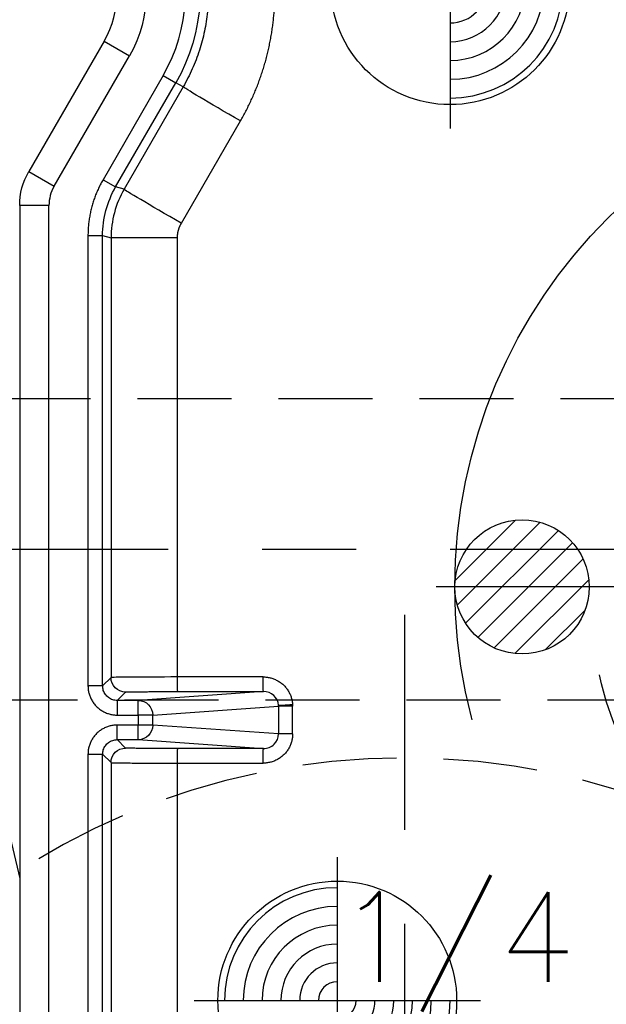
# Model space of a CAD drawing. Extents: x 2651 to 11825, y -3833 to 1075.
# Tile 184 of 256: x 4085 to 4101, y 45 to 71. Entities that reach past the tile are written whole.
import ezdxf

# ---------------------------------------------------------------- set-up
doc = ezdxf.new("R2010")
doc.units = 0
doc.header["$LTSCALE"] = 10
for name, pattern in [('CENTER', [2, 1.25, -0.25, 0.25, -0.25]), ('CNSCEN', [17, 15, -1, 0, -1]), ('CNSHID', [4, 3, -1]), ('HIDDEN', [0.375, 0.25, -0.125])]:
    doc.linetypes.add(name, pattern=pattern)
doc.layers.get('0').update_dxf_attribs({"linetype": 'CONTINUOUS'})
doc.layers.get('Defpoints').update_dxf_attribs({"linetype": 'CONTINUOUS'})
for name, color, linetype in [('1', 7, 'CONTINUOUS'), ('CEN', 1, 'CENTER'), ('COOL', 150, 'HIDDEN'), ('DIM', 3, 'CONTINUOUS'), ('HIDDEN', 6, 'HIDDEN'), ('PART', 7, 'CONTINUOUS'), ('PIN', 3, 'CONTINUOUS'), ('WL1-HL', 4, 'CNSHID'), ('WOR1-CL', 1, 'CNSCEN')]:
    doc.layers.add(name, color=color, linetype=linetype)
doc.styles.get("Standard").update_dxf_attribs({"font": 'romans.shx'})
doc.dimstyles.new('MM& INCH5', dxfattribs={"dimtxt": 5, "dimasz": 2.5, "dimexe": 1, "dimexo": 0.5, "dimtad": 0, "dimrnd": 1.38778e-17, "dimzin": 9, "dimdsep": 46, "dimtxsty": 'Standard', "dimblk": 'CLOSED', "dimcen": 0, "dimclrd": 3, "dimclre": 3, "dimclrt": 3, "dimazin": 2, "dimtfac": 0.75, "dimtofl": 0, "dimtmove": 0, "dimatfit": 3, "dimfxl": 0, "dimtolj": 1, "dimarcsym": 0})

# ---------------------------------------------------------------- blocks, each defined once
blk = doc.blocks.new('DSD')
at = {"layer": '1', "color": 7, "linetype": 'Continuous'}
for p, q in [((461.422, 501.506), (459.422, 498.041)), ((459.421, 498.041), (459.422, 498.041)), ((459.179, 497.134), (459.179, 470.416)), ((461.608, 496.275), (461.608, 484.586)), ((456.588, 490.224), (459.179, 479.237))]:
    blk.add_line(p, q, dxfattribs=at)
at = {"layer": '1', "color": 252, "linetype": 'Continuous'}
for p, q in [((461.422, 501.506), (462.095, 501.117)), ((460.095, 497.652), (462.095, 501.117)), ((462.996, 500.598), (461.395, 497.824)), ((462.996, 500.598), (463.332, 500.403)), ((461.731, 497.63), (463.332, 500.403)), ((463.526, 500.291), (461.955, 497.57)), ((463.526, 500.291), (463.332, 500.403)), ((463.478, 496.663), (465.049, 499.385)), ((459.422, 498.041), (460.095, 497.652)), ((461.395, 497.824), (461.731, 497.63)), ((461.955, 497.57), (461.731, 497.63)), ((459.956, 497.134), (459.179, 497.134)), ((459.956, 470.416), (459.956, 497.134)), ((460.995, 496.335), (460.995, 484.362)), ((460.995, 496.335), (461.384, 496.335)), ((461.384, 484.362), (461.384, 496.335)), ((461.384, 496.335), (461.608, 496.275)), ((463.374, 496.275), (461.608, 496.275)), ((463.374, 484.598), (463.374, 496.275)), ((461.608, 484.586), (461.384, 484.362)), ((465.652, 484.599), (463.374, 484.598)), ((461.384, 484.362), (460.995, 484.362)), ((461.773, 483.974), (461.996, 484.197)), ((465.662, 484.21), (462.332, 483.974)), ((463.384, 484.21), (465.662, 484.21)), ((462.332, 483.974), (461.773, 483.974)), ((461.773, 483.974), (461.773, 483.585)), ((462.332, 483.585), (462.332, 483.974)), ((462.718, 483.585), (466.061, 483.822)), ((466.061, 483.822), (466.061, 483.082)), ((466.437, 483.822), (466.061, 483.822)), ((466.437, 483.082), (466.437, 483.822)), ((461.773, 483.585), (462.332, 483.585)), ((462.332, 483.585), (462.332, 483.319)), ((462.718, 483.585), (462.332, 483.585)), ((462.718, 483.319), (462.718, 483.585)), ((462.332, 483.319), (461.773, 483.319)), ((461.773, 482.931), (461.773, 483.319)), ((462.332, 482.931), (462.332, 483.319)), ((462.718, 483.319), (462.332, 483.319)), ((466.061, 483.082), (462.718, 483.319)), ((461.773, 482.931), (462.332, 482.931)), ((461.996, 482.707), (461.773, 482.931)), ((462.332, 482.931), (465.662, 482.694)), ((466.437, 483.082), (466.061, 483.082)), ((465.662, 482.694), (463.384, 482.695)), ((460.995, 482.542), (460.995, 470.416)), ((460.995, 482.542), (461.384, 482.542)), ((461.384, 470.416), (461.384, 482.542)), ((461.384, 482.542), (461.608, 482.319)), ((461.608, 482.319), (461.608, 470.416)), ((463.374, 470.416), (463.374, 482.306)), ((463.374, 482.306), (465.652, 482.306))]:
    blk.add_line(p, q, dxfattribs=at)
at = {"layer": '1', "color": 110, "linetype": 'Continuous'}
for p, q in [((460.095, 497.652), (462.095, 501.117)), ((459.956, 470.416), (459.956, 497.134))]:
    blk.add_line(p, q, dxfattribs=at)
at = {"layer": '1', "color": 252, "linetype": 'Continuous'}
for centre, radius, start, end in [((459.179, 502.801), 4.408, 330, 24.5316), ((460.992, 497.134), 1.036, 150, 180)]:
    blk.add_arc(centre, radius, start, end, dxfattribs=at)
at = {"layer": '1', "color": 252, "linetype": 'Continuous', "extrusion": (0, 0, -1)}
for radius, start in [(4.796, 155.4684), (3.368, 150)]:
    blk.add_arc((-459.179, 502.801), radius, start, 210, dxfattribs=at)
at = {"layer": '1', "color": 110, "linetype": 'Continuous', "extrusion": (0, 0, -1)}
blk.add_arc((-459.179, 502.801), 3.368, 150, 210, dxfattribs=at)
at = {"layer": '1', "color": 7, "linetype": 'Continuous'}
blk.add_arc((459.179, 502.801), 2.591, 330, 30, dxfattribs=at)
at = {"layer": '1', "color": 7, "linetype": 'Continuous', "extrusion": (0, 0, -1)}
blk.add_arc((-460.992, 497.134), 1.814, 0, 30, dxfattribs=at)
at = {"layer": '1', "color": 110, "linetype": 'Continuous'}
blk.add_arc((460.992, 497.134), 1.036, 150, 180, dxfattribs=at)
at = {"layer": '1', "color": 252, "linetype": 'Continuous', "extrusion": (0, 0, -1)}
for centre, major_axis, ratio, start_param, end_param in [((465.097, 499.385), (-1.57, 0.907), 0.013094, 4.735059, 6.274458), ((463.525, 496.663), (-1.57, 0.907), 0.013094, 4.735059, 6.274458), ((461.996, 484.586), (-0.275, 0.275), 0.999924, 3.927029, 5.497749), ((463.384, 484.598), (0, 0.389), 0.026177, 3.150322, 4.712395), ((465.662, 484.599), (0, -0.389), 0.026177, 0.00873, 1.570802), ((462.332, 483.585), (0.028, -0.388), 0.992489, 3.212987, 4.782718), ((466.446, 483.867), (-0.388, -0.023), 0.00153, 0.122632, 1.544661), ((462.332, 483.319), (-0.028, -0.388), 0.992489, 4.64206, 6.211791), ((461.996, 482.319), (0.275, 0.275), 0.999924, 3.927029, 5.497749), ((463.384, 482.306), (0, 0.389), 0.026177, 4.712383, 6.274456), ((465.662, 482.306), (0, 0.389), 0.026177, 4.712383, 6.274456)]:
    blk.add_ellipse(centre, major_axis=major_axis, ratio=ratio, start_param=start_param, end_param=end_param, dxfattribs=at)
at = {"layer": '1', "color": 7, "linetype": 'Continuous', "extrusion": (0, 0, -1)}
blk.add_ellipse((460.992, 497.134), major_axis=(1.814, 0), ratio=0.999975, start_param=3.141593, end_param=3.665156, dxfattribs=at)
at = {"layer": '1', "color": 252, "linetype": 'Continuous'}
for points, knots in [([(464.199, 502.801), (464.194, 502.629), (464.184, 502.284), (464.1, 501.768), (463.966, 501.26), (463.779, 500.762), (463.611, 500.449), (463.526, 500.291)], [0, 0, 0, 0, 0.196363, 0.394544, 0.594542, 0.79636, 1, 1, 1, 1]), ([(463.374, 484.598), (462.91, 484.596), (462.453, 484.594), (461.802, 484.59), (461.612, 484.588), (461.608, 484.586)], [0, 0, 0, 0, 0.5, 0.5, 1, 1, 1, 1]), ([(461.773, 483.974), (461.732, 483.977), (461.651, 483.985), (461.54, 484.043), (461.454, 484.13), (461.395, 484.24), (461.388, 484.322), (461.384, 484.362)], [0, 0, 0, 0, 0.200009, 0.400004, 0.599996, 0.799991, 1, 1, 1, 1]), ([(466.061, 483.845), (466.055, 483.943), (466.01, 484.038), (465.863, 484.172), (465.763, 484.21), (465.662, 484.21)], [0, 0, 0, 0, 0.5, 0.5, 1, 1, 1, 1]), ([(461.384, 482.542), (461.388, 482.583), (461.395, 482.664), (461.454, 482.774), (461.54, 482.861), (461.651, 482.92), (461.732, 482.927), (461.773, 482.931)], [0, 0, 0, 0, 0.200014, 0.400012, 0.600003, 0.799997, 1, 1, 1, 1]), ([(465.662, 482.694), (465.767, 482.694), (465.871, 482.736), (466.019, 482.879), (466.062, 482.98), (466.061, 483.082)], [0, 0, 0, 0, 0.5, 0.5, 1, 1, 1, 1]), ([(461.608, 482.319), (461.614, 482.318), (461.626, 482.316), (461.708, 482.315), (461.828, 482.313), (461.982, 482.311), (462.16, 482.31), (462.356, 482.309), (462.561, 482.308), (462.769, 482.307), (462.976, 482.307), (463.178, 482.306), (463.31, 482.306), (463.374, 482.306)], [0, 0, 0, 0, 0.112754, 0.221143, 0.325164, 0.424818, 0.520102, 0.611016, 0.697559, 0.77973, 0.857527, 0.930951, 1, 1, 1, 1])]:
    blk.add_open_spline(points, degree=3, knots=knots, dxfattribs=at)
for points, weights in [([(465.049, 499.385), (465.653, 500.429), (465.965, 501.595), (465.965, 502.801)], [1, 0.977274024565, 0.977274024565, 1]), ([(461.395, 497.824), (461.132, 497.369), (460.995, 496.861), (460.995, 496.335)], [1, 0.977285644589, 0.977285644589, 1]), ([(465.652, 484.599), (466.091, 484.599), (466.41, 484.301), (466.436, 483.867)], [1, 0.81841195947, 0.81841195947, 1]), ([(460.995, 484.362), (460.995, 483.907), (461.317, 483.585), (461.773, 483.585)], [1, 0.804755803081, 0.804755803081, 1]), ([(461.996, 484.197), (462.003, 484.204), (462.572, 484.209), (463.384, 484.21)], [1, 0.812893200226, 0.812893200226, 1]), ([(466.436, 483.867), (466.437, 483.852), (466.437, 483.837), (466.437, 483.822)], [1, 0.999721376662, 0.999721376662, 1]), ([(461.773, 483.319), (461.317, 483.319), (460.995, 482.997), (460.995, 482.542)], [1, 0.804755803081, 0.804755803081, 1]), ([(466.437, 483.082), (466.437, 482.627), (466.112, 482.306), (465.652, 482.306)], [1, 0.80498879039, 0.80498879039, 1]), ([(463.384, 482.695), (462.572, 482.695), (462.003, 482.7), (461.996, 482.707)], [1, 0.812893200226, 0.812893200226, 1])]:
    blk.add_rational_spline(points, weights, degree=3, dxfattribs=at)
for points in [[(461.384, 496.335), (461.384, 496.787), (461.505, 497.238), (461.731, 497.63)], [(461.955, 497.57), (461.729, 497.179), (461.608, 496.727), (461.608, 496.275)]]:
    blk.add_open_spline(points, degree=3, dxfattribs=at)
at = {"layer": '1', "color": 7, "linetype": 'Continuous'}
for points, weights in [([(463.374, 496.275), (463.374, 496.412), (463.409, 496.545), (463.478, 496.663)], [1, 0.977285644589, 0.977285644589, 1]), ([(466.061, 483.822), (466.061, 483.83), (466.061, 483.837), (466.061, 483.845)], [1, 0.999721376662, 0.999721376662, 1])]:
    blk.add_rational_spline(points, weights, degree=3, dxfattribs=at)
blk = doc.blocks.new('*U23', base_point=(2059.08, 1167.823))
at = {"layer": 'CEN'}
blk.add_line((2059.08, 1190.683), (2059.08, 1144.963), dxfattribs=at)
at = {"layer": 'HIDDEN'}
blk.add_circle((2059.08, 1167.823), 19.05, dxfattribs=at)
blk = doc.blocks.new('*D149')
at = {"layer": 'Defpoints', "color": 0}
for p in [(4171.684, 387.642), (3870.047, 12.642), (3896.684, 12.642)]:
    blk.add_point(p, dxfattribs=at)
at = {"layer": 'DIM', "color": 3, "lineweight": -2}
blk.add_line((3896.184, 12.642), (3870.047, 12.642), dxfattribs=at)
at = {"layer": 'DIM', "color": 3, "insert": (3844.303, 12.642), "char_height": 5, "attachment_point": 5}
blk.add_mtext('\\A1;375 [14.764]', dxfattribs=at)
blk = doc.blocks.new('_Closed')
at = {"color": 0, "linetype": 'ByBlock', "lineweight": -2}
for p, q in [((-1, 0.167), (0, 0)), ((-1, 0.167), (-1, -0.167)), ((0, 0), (-1, -0.167)), ((0, 0), (-1, 0))]:
    blk.add_line(p, q, dxfattribs=at)
blk = doc.blocks.new('*D150')
at = {"layer": 'Defpoints', "color": 0}
for p in [(4171.684, 387.642), (3870.047, 55.642), (3896.684, 55.642)]:
    blk.add_point(p, dxfattribs=at)
at = {"layer": 'DIM', "color": 3, "lineweight": -2}
blk.add_line((3896.184, 55.642), (3870.047, 55.642), dxfattribs=at)
at = {"layer": 'DIM', "color": 3, "insert": (3844.303, 55.642), "char_height": 5, "attachment_point": 5}
blk.add_mtext('\\A1;332 [13.071]', dxfattribs=at)
blk = doc.blocks.new('*D151')
at = {"layer": 'Defpoints', "color": 0}
for p in [(4171.684, 387.642), (3870.047, -22.358), (3962.156, -22.358)]:
    blk.add_point(p, dxfattribs=at)
at = {"layer": 'DIM', "color": 3, "lineweight": -2}
blk.add_line((3961.656, -22.358), (3870.047, -22.358), dxfattribs=at)
at = {"layer": 'DIM', "color": 3, "insert": (3844.303, -22.358), "char_height": 5, "attachment_point": 5}
blk.add_mtext('\\A1;410 [16.142]', dxfattribs=at)
blk = doc.blocks.new('*D152')
at = {"layer": 'Defpoints', "color": 0}
for p in [(4171.684, 387.642), (3870.047, -84.358), (3941.504, -84.358)]:
    blk.add_point(p, dxfattribs=at)
at = {"layer": 'DIM', "color": 3, "lineweight": -2}
blk.add_line((3941.004, -84.358), (3870.047, -84.358), dxfattribs=at)
at = {"layer": 'DIM', "color": 3, "insert": (3844.303, -84.358), "char_height": 5, "attachment_point": 5}
blk.add_mtext('\\A1;472 [18.583]', dxfattribs=at)
blk = doc.blocks.new('*D153')
at = {"layer": 'Defpoints', "color": 0}
for p in [(4171.684, 387.642), (3870.047, -57.358), (4069.264, -57.358)]:
    blk.add_point(p, dxfattribs=at)
at = {"layer": 'DIM', "color": 3, "lineweight": -2}
blk.add_line((4068.764, -57.358), (3870.047, -57.358), dxfattribs=at)
at = {"layer": 'DIM', "color": 3, "insert": (3846.684, -57.358), "char_height": 5, "attachment_point": 5}
blk.add_mtext('\\A1;445 [17.52]', dxfattribs=at)
blk = doc.blocks.new('*D154')
at = {"layer": 'Defpoints', "color": 0}
for p in [(4171.684, 387.642), (3870.047, -104.358), (4071.444, -104.358)]:
    blk.add_point(p, dxfattribs=at)
at = {"layer": 'DIM', "color": 3, "lineweight": -2}
blk.add_line((4070.944, -104.358), (3870.047, -104.358), dxfattribs=at)
at = {"layer": 'DIM', "color": 3, "insert": (3846.684, -104.358), "char_height": 5, "attachment_point": 5}
blk.add_mtext('\\A1;492 [19.37]', dxfattribs=at)
blk = doc.blocks.new('*D155')
at = {"layer": 'Defpoints', "color": 0}
for p in [(4171.684, 387.642), (3870.047, -124.358), (4057.484, -124.358)]:
    blk.add_point(p, dxfattribs=at)
at = {"layer": 'DIM', "color": 3, "lineweight": -2}
blk.add_line((4056.984, -124.358), (3870.047, -124.358), dxfattribs=at)
at = {"layer": 'DIM', "color": 3, "insert": (3844.303, -124.358), "char_height": 5, "attachment_point": 5}
blk.add_mtext('\\A1;512 [20.157]', dxfattribs=at)
blk = doc.blocks.new('*D192')
at = {"layer": 'Defpoints', "color": 0}
for p in [(4171.684, 387.642), (3870.047, 32.042), (4076.434, 32.042)]:
    blk.add_point(p, dxfattribs=at)
at = {"layer": 'DIM', "color": 3, "lineweight": -2}
blk.add_line((4075.934, 32.042), (3870.047, 32.042), dxfattribs=at)
at = {"layer": 'DIM', "color": 3, "insert": (3849.065, 32.042), "char_height": 5, "attachment_point": 5}
blk.add_mtext('\\A1;355.6 [14]', dxfattribs=at)
blk = doc.blocks.new('*D194')
at = {"layer": 'Defpoints', "color": 0}
for p in [(4171.684, 387.642), (3974.684, -117.538), (3974.684, -149.953)]:
    blk.add_point(p, dxfattribs=at)
at = {"layer": 'DIM', "color": 3, "lineweight": -2}
blk.add_line((3974.684, -118.038), (3974.684, -149.953), dxfattribs=at)
at = {"layer": 'DIM', "color": 3, "insert": (3974.684, -172.959), "char_height": 5, "attachment_point": 5, "rotation": 90}
blk.add_mtext('\\A1;197 [7.756]', dxfattribs=at)
blk = doc.blocks.new('*D195')
at = {"layer": 'Defpoints', "color": 0}
for p in [(4171.684, 387.642), (4046.684, -137.358), (4046.684, -149.953)]:
    blk.add_point(p, dxfattribs=at)
at = {"layer": 'DIM', "color": 3, "lineweight": -2}
blk.add_line((4046.684, -137.858), (4046.684, -149.953), dxfattribs=at)
at = {"layer": 'DIM', "color": 3, "insert": (4046.684, -172.959), "char_height": 5, "attachment_point": 5, "rotation": 90}
blk.add_mtext('\\A1;125 [4.921]', dxfattribs=at)
blk = doc.blocks.new('*D196')
at = {"layer": 'Defpoints', "color": 0}
for p in [(4171.684, 387.642), (4064.684, -131.558), (4064.684, -149.953)]:
    blk.add_point(p, dxfattribs=at)
at = {"layer": 'DIM', "color": 3, "lineweight": -2}
blk.add_line((4064.684, -132.058), (4064.684, -149.953), dxfattribs=at)
at = {"layer": 'DIM', "color": 3, "insert": (4064.684, -172.959), "char_height": 5, "attachment_point": 5, "rotation": 90}
blk.add_mtext('\\A1;107 [4.213]', dxfattribs=at)
blk = doc.blocks.new('*D197')
at = {"layer": 'Defpoints', "color": 0}
for p in [(4171.684, 387.642), (4086.684, -119.598), (4086.684, -149.953)]:
    blk.add_point(p, dxfattribs=at)
at = {"layer": 'DIM', "color": 3, "lineweight": -2}
blk.add_line((4086.684, -120.098), (4086.684, -149.953), dxfattribs=at)
at = {"layer": 'DIM', "color": 3, "insert": (4086.684, -170.935), "char_height": 5, "attachment_point": 5, "rotation": 90}
blk.add_mtext('\\A1;85 [3.346]', dxfattribs=at)
blk = doc.blocks.new('*D198')
at = {"layer": 'Defpoints', "color": 0}
for p in [(4171.684, 387.642), (4096.684, -84.778), (4096.684, -149.953)]:
    blk.add_point(p, dxfattribs=at)
at = {"layer": 'DIM', "color": 3, "lineweight": -2}
blk.add_line((4096.684, -85.278), (4096.684, -149.953), dxfattribs=at)
at = {"layer": 'DIM', "color": 3, "insert": (4096.684, -170.935), "char_height": 5, "attachment_point": 5, "rotation": 90}
blk.add_mtext('\\A1;75 [2.953]', dxfattribs=at)
blk = doc.blocks.new('*D279')
at = {"layer": 'Defpoints', "color": 0}
for p in [(4171.684, 387.642), (3870.047, -67.358), (3896.684, -67.358)]:
    blk.add_point(p, dxfattribs=at)
at = {"layer": 'DIM', "color": 3, "lineweight": -2}
blk.add_line((3896.184, -67.358), (3870.047, -67.358), dxfattribs=at)
at = {"layer": 'DIM', "color": 3, "insert": (3844.303, -67.358), "char_height": 5, "attachment_point": 5}
blk.add_mtext('\\A1;455 [17.913]', dxfattribs=at)
blk = doc.blocks.new('*X8')
at = {"color": 0}
for p, q in [((745.423, 286.51), (747.026, 288.113)), ((745.479, 285.86), (747.676, 288.057)), ((769.614, 286.66), (771.046, 288.092)), ((769.624, 285.963), (771.743, 288.082)), ((745.698, 285.371), (748.165, 287.838)), ((769.819, 285.451), (772.255, 287.887)), ((770.129, 285.053), (772.653, 287.577)), ((746.025, 284.992), (748.544, 287.51)), ((746.455, 284.714), (748.822, 287.081)), ((770.539, 284.757), (772.949, 287.167)), ((747.01, 284.562), (748.974, 286.526)), ((771.067, 284.578), (773.128, 286.639)), ((747.817, 284.662), (748.874, 285.719)), ((771.802, 284.605), (773.101, 285.904))]:
    blk.add_line(p, q, dxfattribs=at)
blk = doc.blocks.new('117')
at = {"layer": 'WL1-HL'}
for centre, radius in [((254.95, 1693.104), 13.87), ((254.95, 1693.104), 10.3), ((242.865, 1693.104), 1.785)]:
    blk.add_circle(centre, radius, dxfattribs=at)
at = {"layer": 'WOR1-CL'}
blk.add_line((269.32, 1693.104), (240.58, 1693.104), dxfattribs=at)
at = {"layer": 'WL1-HL'}
blk.add_blockref('*X8', (-504.334, 1406.767), dxfattribs=at)
blk = doc.blocks.new('A$C257357D5')
at = {"layer": 'COOL', "color": 1, "linetype": 'CENTER'}
blk.add_line((-275, -31), (-58.88, -31), dxfattribs=at)
blk.add_line((-275, -31), (-58.88, -31), dxfattribs=at)
at = {"layer": 'COOL'}
blk.add_lwpolyline([(-237.406, -35), (-58.309, -35), (-56, -31), (-58.309, -27), (-237.406, -27)], dxfattribs=at)
blk.add_blockref('117', (-315.95, -1725.104), dxfattribs=at)
blk = doc.blocks.new('*U6', base_point=(965.4695, 1808.9548))
blk.add_circle((965.4695, 1808.9548), 0.5)
for radius, start, end in [(0.4724, 90, 180), (0.3937, 90, 180), (0.315, 90, 180), (0.2362, 90, 180), (0.1575, 90, 180), (0.0787, 90, 180), (0.0787, 270, 0), (0.1575, 270, 0), (0.2362, 270, 0), (0.315, 270, 0), (0.3937, 270, 0), (0.4724, 270, 0)]:
    blk.add_arc((965.4695, 1808.9548), radius, start, end)
at = {"layer": 'PIN'}
for p, q in [((965.4695, 1809.5548), (965.4695, 1808.3548)), ((964.8695, 1808.9548), (966.0695, 1808.9548))]:
    blk.add_line(p, q, dxfattribs=at)

msp = doc.modelspace()

# ---------------------------------------------------------------- block references
at = {"layer": 'DIM'}
for name, p in [('DSD', (3626.059, -431.352)), ('A$C257357D5', (4171.684, 87.642))]:
    msp.add_blockref(name, p, dxfattribs=at)
at = {"layer": 'PART', "xscale": -1, "rotation": 180}
msp.add_blockref('*U23', (4095.484, 32.042), dxfattribs=at)
at = {"layer": 'PIN', "xscale": 6.35, "yscale": 6.35, "zscale": 6.35}
for p in [(4096.684, 71.642), (4093.684, 44.642)]:
    msp.add_blockref('*U6', p, dxfattribs=at)

# ---------------------------------------------------------------- texts
at = {"layer": 'PIN', "color": 4}
msp.add_text('1/4', height=2.3813, dxfattribs=at).set_placement((4093.684, 45.142))

# ---------------------------------------------------------------- dimensions: what is measured, and where the dimension line sits
at = {"layer": 'DIM'}
for feature_location, offset, dtype, picture, middle in [((3962.156, -22.358), (-92.109, 0), 0, '*D151', (3844.303, -22.358)), ((3941.504, -84.358), (-71.457, 0), 0, '*D152', (3844.303, -84.358)), ((3896.684, -67.358), (-26.637, 0), 0, '*D279', (3844.303, -67.358)), ((4057.484, -124.358), (-187.437, 0), 0, '*D155', (3844.303, -124.358)), ((3896.684, 12.642), (-26.637, 0), 0, '*D149', (3844.303, 12.642)), ((3896.684, 55.642), (-26.637, 0), 0, '*D150', (3844.303, 55.642)), ((4069.264, -57.358), (-199.217, 0), 0, '*D153', (3846.684, -57.358)), ((4071.444, -104.358), (-201.397, 0), 0, '*D154', (3846.684, -104.358)), ((4076.434, 32.042), (-206.387, 0), 0, '*D192', (3849.065, 32.042)), ((3974.684, -117.538), (0, -32.415), 1, '*D194', (3974.684, -172.959)), ((4046.684, -137.358), (0, -12.595), 1, '*D195', (4046.684, -172.959)), ((4064.684, -131.558), (0, -18.395), 1, '*D196', (4064.684, -172.959)), ((4086.684, -119.598), (0, -30.355), 1, '*D197', (4086.684, -170.935)), ((4096.684, -84.778), (0, -65.175), 1, '*D198', (4096.684, -170.935))]:
    dim = msp.add_ordinate_dim(feature_location=feature_location, offset=offset, dtype=dtype, origin=(4171.684, 387.642), dimstyle='MM& INCH5', dxfattribs=at)
    dim.commit()
    dim.dimension.update_dxf_attribs({"geometry": picture, "text_midpoint": middle})

doc.saveas('drawing.dxf')
